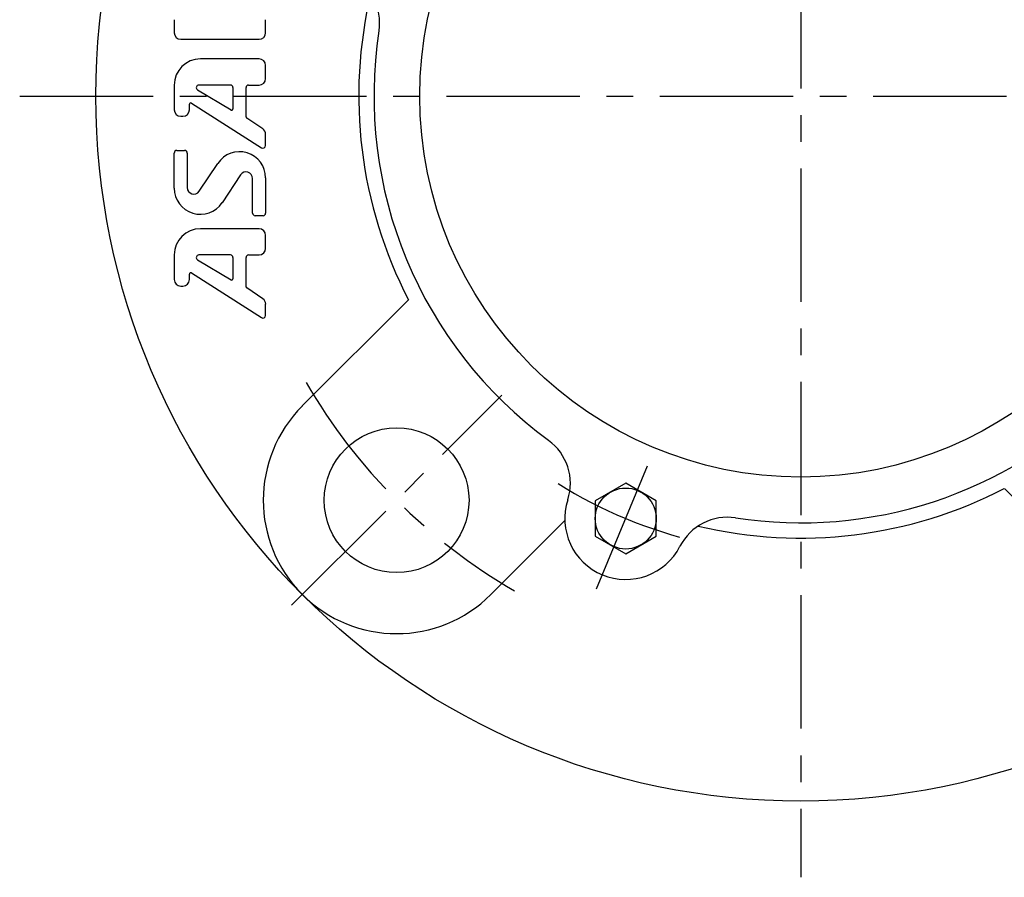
# Model space of a CAD drawing. Extents: x -102 to 237, y -102 to 238.
# Tile 1 of 10: x -102 to 27, y -102 to 10. Entities that reach past the tile are written whole.
import ezdxf

# ---------------------------------------------------------------- set-up
doc = ezdxf.new("R2010")
doc.units = 0
doc.header["$LTSCALE"] = 14
doc.linetypes.add('CENTER', pattern=[2, 1.25, -0.25, 0.25, -0.25])
doc.layers.get('0').update_dxf_attribs({"linetype": 'CONTINUOUS'})
doc.layers.add('1', color=3, linetype='CONTINUOUS')
doc.layers.add('CENTER', color=1, linetype='CENTER')

msp = doc.modelspace()

# ---------------------------------------------------------------- linework, layer by layer
for p, q in [((-65.41, -40.66), (-51.48, -26.73)), ((-22.96, -50.81), (-26.96, -53.12)), ((-18.96, -53.12), (-22.96, -50.81)), ((40.66, -65.41), (26.73, -51.48)), ((-26.96, -53.12), (-26.96, -57.74)), ((-18.96, -57.74), (-18.96, -53.12)), ((-40.66, -65.41), (-30.96, -55.71)), ((-26.96, -57.74), (-22.96, -60.05)), ((-22.96, -60.05), (-18.96, -57.74))]:
    msp.add_line(p, q)
for centre, radius in [((0, 0), 92.5), ((0, 0), 50), ((-53.03, -53.03), 9.5), ((-22.96, -55.43), 4)]:
    msp.add_circle(centre, radius)
for centre, radius, start, end in [((-62.26, 9.61), 7, 351.2291, 62.9114), ((0, 0), 58, 166.5844, 207.4388), ((0, 0), 56, 171.2291, 233.7709), ((0, 0), 56, 261.2291, 8.7709), ((-53.03, -53.03), 17.5, 135, 315), ((-37.23, -50.82), 7, 342.0886, 53.7709), ((0, 0), 58, 256.5844, 297.4388), ((-22.96, -55.43), 8, 162.0886, 332.9114), ((-9.61, -62.26), 7, 81.2291, 152.9114)]:
    msp.add_arc(centre, radius, start, end)
at = {"layer": '1'}
for p, q in [((-82.22, 10.01), (-82.22, 8.3)), ((-70.22, 8.3), (-70.22, 10.01)), ((-81.36, 7.44), (-71.08, 7.44)), ((-71.08, 4.87), (-78.79, 4.87)), ((-70.22, 2.3), (-70.22, 4.01)), ((-82.22, 1.44), (-82.22, -1.8)), ((-74.85, 1.44), (-78.98, 1.44)), ((-72.45, 1.44), (-71.08, 1.44)), ((-79.16, 0.8), (-74.76, -1.83)), ((-74.5, -1.69), (-74.5, 1.1)), ((-72.79, -2.75), (-72.79, 1.1)), ((-80.23, -1.8), (-80.23, -1.07)), ((-79.96, -0.93), (-70.75, -6.8)), ((-81.36, -2.66), (-81.09, -2.66)), ((-70.6, -4.31), (-72.71, -2.9)), ((-70.22, -6.51), (-70.22, -5.02)), ((-82.22, -12.09), (-82.22, -7.48)), ((-81.88, -7.13), (-80.85, -7.13)), ((-80.5, -7.48), (-80.5, -12.02)), ((-78.93, -12.49), (-76.5, -8.84)), ((-73.5, -10.34), (-75.94, -14)), ((-71.93, -15.36), (-71.93, -10.82)), ((-70.22, -10.74), (-70.22, -15.36)), ((-70.56, -15.7), (-71.59, -15.7)), ((-71.08, -17.42), (-78.79, -17.42)), ((-70.22, -19.99), (-70.22, -18.28)), ((-82.22, -20.85), (-82.22, -24.09)), ((-79.16, -21.48), (-74.76, -24.12)), ((-74.85, -20.85), (-78.98, -20.85)), ((-74.5, -23.97), (-74.5, -21.19)), ((-72.79, -25.04), (-72.79, -21.19)), ((-72.45, -20.85), (-71.08, -20.85)), ((-79.96, -23.22), (-70.75, -29.08)), ((-80.23, -24.09), (-80.23, -23.36)), ((-81.37, -24.94), (-81.09, -24.94)), ((-70.6, -26.59), (-72.71, -25.18)), ((-70.22, -28.79), (-70.22, -27.31))]:
    msp.add_line(p, q, dxfattribs=at)
for centre, radius, start, end in [((-81.36, 8.3), 0.857, 180, 270), ((-71.08, 8.3), 0.857, 270, 0), ((-78.79, 1.44), 3.43, 90, 180), ((-71.08, 4.01), 0.857, 0, 90), ((-78.98, 1.1), 0.343, 90, 239.0362), ((-74.85, 1.1), 0.343, 0, 90), ((-72.45, 1.1), 0.343, 90, 180), ((-71.08, 2.3), 0.857, 270, 0), ((-80.06, -1.07), 0.171, 57.5288, 180), ((-81.36, -1.8), 0.857, 180, 270), ((-81.09, -1.8), 0.857, 270, 0), ((-74.68, -1.69), 0.171, 239.0362, 0), ((-72.62, -2.75), 0.171, 180, 236.3099), ((-71.08, -5.02), 0.857, 0, 56.3099), ((-81.88, -7.48), 0.343, 90, 180), ((-80.85, -7.48), 0.343, 0, 90), ((-73.65, -10.74), 3.43, 0, 146.3099), ((-70.56, -6.51), 0.343, 237.5288, 0), ((-72.79, -10.82), 0.857, 0, 146.3099), ((-78.79, -12.09), 3.43, 180, 326.3099), ((-79.65, -12.02), 0.857, 180, 326.3099), ((-71.59, -15.36), 0.343, 180, 270), ((-70.56, -15.36), 0.343, 270, 0), ((-78.79, -20.85), 3.43, 90, 180), ((-71.08, -18.28), 0.857, 0, 90), ((-71.08, -19.99), 0.857, 270, 0), ((-78.98, -21.19), 0.343, 90, 239.0362), ((-74.85, -21.19), 0.343, 0, 90), ((-72.45, -21.19), 0.343, 90, 180), ((-80.06, -23.36), 0.171, 57.5288, 180), ((-81.36, -24.09), 0.857, 180, 270), ((-81.09, -24.09), 0.857, 270, 0), ((-74.68, -23.97), 0.171, 239.0362, 0), ((-72.62, -25.04), 0.171, 180, 236.3099), ((-71.07, -27.31), 0.857, 0, 56.3099), ((-70.56, -28.79), 0.343, 237.5288, 0)]:
    msp.add_arc(centre, radius, start, end, dxfattribs=at)
at = {"layer": 'CENTER'}
for p, q in [((0, 102.5), (0, -102.5)), ((-102.5, 0), (102.5, 0)), ((-66.82, -66.82), (-39.24, -39.24)), ((-26.79, -64.67), (-19.13, -46.19))]:
    msp.add_line(p, q, dxfattribs=at)
for radius, start, end in [(75, 210.0608, 239.9392), (60, 237.9396, 257.0604)]:
    msp.add_arc((0, 0), radius, start, end, dxfattribs=at)

doc.saveas('drawing.dxf')
